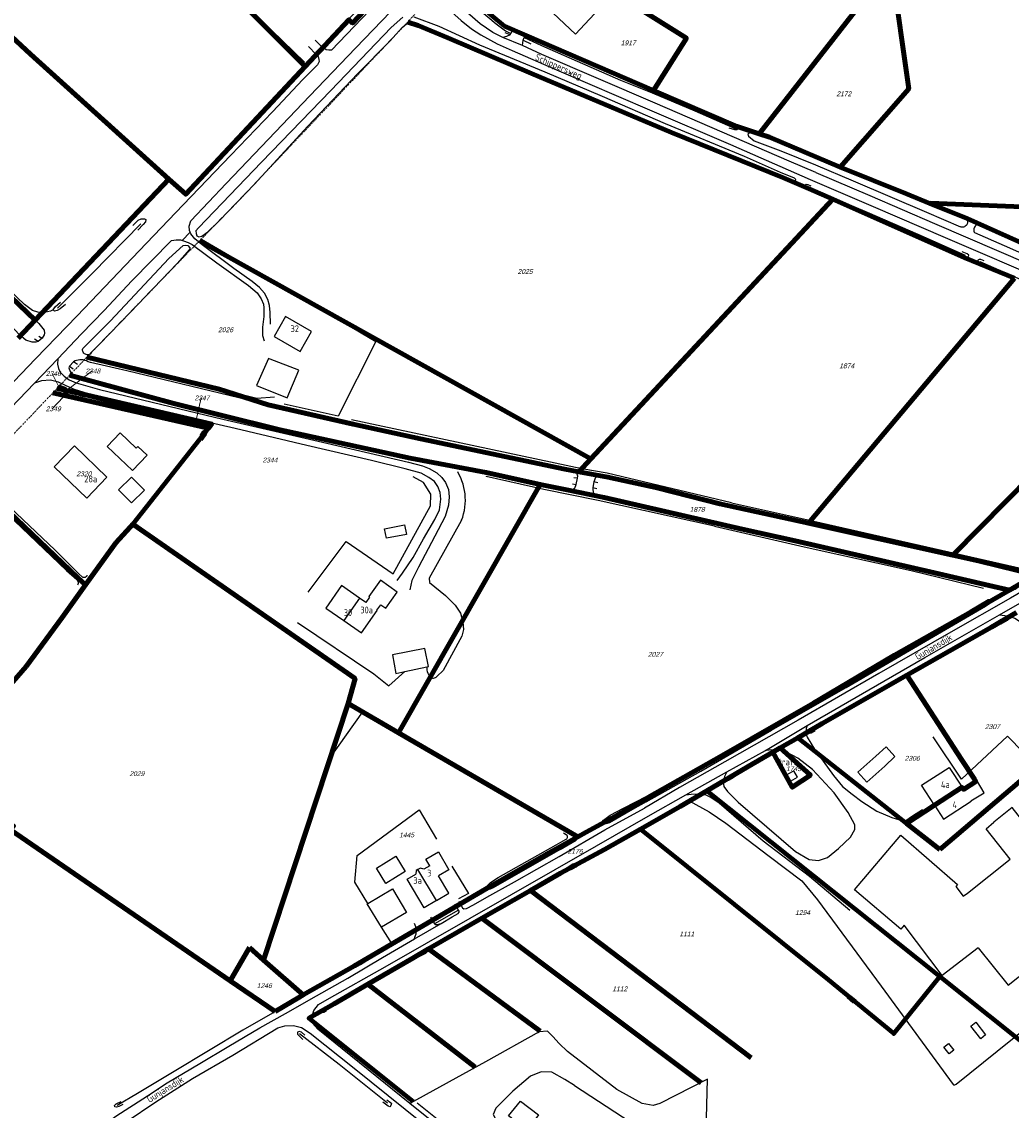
# Model space of a CAD drawing. Header units: metres. Extents: x 226218 to 240385, y 439369 to 449677.
# Tile 77 of 256: x 230125 to 230494, y 440646 to 441052. Entities that reach past the tile are written whole.
import ezdxf
from ezdxf.enums import TextEntityAlignment as Align

# ---------------------------------------------------------------- set-up
doc = ezdxf.new("R2010")
doc.units = ezdxf.units.M
doc.header["$MEASUREMENT"] = 0
doc.linetypes.add('DASHDOT', pattern=[1, 0.5, -0.25, 0, -0.25])
for name, color, linetype in [('BIJGEBOUW', 4, 'Continuous'), ('DAKRAND', 4, 'Continuous'), ('DAKRAND-BYG', 4, 'Continuous'), ('FUNKTIEAAND', 253, 'Continuous'), ('GB20-pand_tevens_verblijfsobject', 1, 'Continuous'), ('Goud-ontwerp', 2, 'Continuous'), ('HEG', 253, 'Continuous'), ('HEK', 253, 'Continuous'), ('HOOFDGEBOUW', 4, 'Continuous'), ('HUISNUMMER', 253, 'Continuous'), ('INSTEEKSLOOT', 153, 'Continuous'), ('KANTVERH', 253, 'Continuous'), ('KUNSTWERK', 253, 'Continuous'), ('KZ01-perceelnummer', 73, 'Continuous'), ('MIDSLTGREPPEL', 253, 'Continuous'), ('OVERIGEAFSCH', 253, 'Continuous'), ('OVLIJNOBJ', 253, 'Continuous'), ('RASTER', 253, 'Continuous'), ('STRAATNAAM', 253, 'Continuous'), ('TUSSENMUUR', 253, 'Continuous')]:
    doc.layers.add(name, color=color, linetype=linetype)
for name, color, linetype, lineweight in [('BIJPIJL', 73, 'Continuous', 0), ('KG01-perceelgrens', 73, 'Continuous', 100), ('KG02-sectiegrens', 73, 'DASHDOT', 18)]:
    doc.layers.add(name, color=color, linetype=linetype, lineweight=lineweight)
doc.styles.add('arial', font='arial.ttf')
doc.styles.get("Standard").update_dxf_attribs({"font": 'iso.shx'})

# ---------------------------------------------------------------- blocks, each defined once
blk = doc.blocks.new('Z01')
blk = doc.blocks.new('bijpijl')
at = {"color": 0}
blk.add_line((0, 0), (1, 0), dxfattribs=at)
blk = doc.blocks.new('TWENTEROUTE')
at = {"layer": 'KG01-perceelgrens'}
for points in [[(230303.612, 441089.38), (230373.058, 441045.899), (230360.757, 441026.383)], [(230083.854, 441081.091), (230128.136, 441039.955), (230179.881, 440993.263)], [(230185.906, 441080.176), (230230.735, 441035.322)], [(230400.133, 441010.202), (230447.923, 441071.408)], [(230430.408, 440997.731), (230456.031, 441026.927), (230449.723, 441071.639)], [(230588.428, 441072.529), (230604.954, 440985.666), (230558.521, 440981.026), (230534.655, 440980.897), (230520.19, 440982.096), (230464.136, 440984.256), (230463.937, 440984.225)], [(230285.543, 441069.838), (230286.543, 441067.485), (230287.9, 441065.58), (230294.951, 441058.846), (230305.127, 441050.31)], [(230230.735, 441035.322), (230247.032, 441052.747), (230248.413, 441051.463), (230254.855, 441058.325), (230253.323, 441059.781), (230254.343, 441060.884)], [(230427.64, 440985.768), (230418.833, 440989.694), (230409.212, 440993.739), (230367.404, 441010.649), (230315.198, 441032.633), (230283.992, 441045.938), (230272.864, 441050.637), (230269.002, 441051.874)], [(230305.127, 441050.31), (230313.264, 441046.909), (230360.757, 441026.383)], [(230179.881, 440993.263), (230186.127, 440987.627), (230230.735, 441035.322)], [(230360.757, 441026.383), (230391.969, 441012.894), (230400.133, 441010.202)], [(230129.97, 440940.689), (230042.151, 441024.718)], [(230430.408, 440997.731), (230404.07, 441008.903), (230400.133, 441010.202)], [(230463.937, 440984.225), (230455.158, 440987.797), (230430.408, 440997.731)], [(230129.97, 440940.689), (230179.881, 440993.263)], [(230427.64, 440985.768), (230337.377, 440888.909)], [(230476.935, 440963.866), (230427.64, 440985.768)], [(230617.653, 440916.079), (230594.604, 440926.152), (230574.966, 440935.173), (230541.846, 440950.412), (230504.17, 440966.747), (230477.773, 440978.594), (230463.937, 440984.225)], [(230191.302, 440970.29), (230337.377, 440888.909)], [(230495.506, 440956.318), (230476.935, 440963.866)], [(230418.57, 440864.877), (230495.506, 440956.318)], [(230123.608, 440933.988), (230129.97, 440940.689)], [(230472.502, 440852.992), (230551.363, 440932.754)], [(230149.241, 440926.86), (230198.677, 440914.875), (230216.865, 440909.061), (230248.638, 440901.848), (230273.793, 440896.394), (230327.6, 440885.107), (230332.905, 440884.11)], [(230142.812, 440920.112), (230181.647, 440909.611), (230220.238, 440900.038), (230269.965, 440889.212), (230298.32, 440883.869), (230318.41, 440879.367)], [(230136.527, 440913.516), (230194.681, 440900.376)], [(230138.075, 440915.154), (230141.161, 440914.478)], [(230138.628, 440915.722), (230141.253, 440914.721), (230141.228, 440914.655)], [(230141.161, 440914.478), (230141.061, 440914.216), (230141.873, 440913.905), (230142.019, 440914.29)], [(230141.228, 440914.655), (230141.161, 440914.478)], [(230141.161, 440914.478), (230142.019, 440914.29)], [(230142.019, 440914.29), (230142.065, 440914.408), (230149.307, 440912.62)], [(230142.019, 440914.29), (230149.307, 440912.62)], [(230149.307, 440912.62), (230169.802, 440907.559), (230195.355, 440901.237)], [(230149.307, 440912.62), (230195.843, 440901.86), (230195.355, 440901.237)], [(230166.347, 440864.538), (230194.681, 440900.376)], [(230195.355, 440901.237), (230194.681, 440900.376)], [(230337.377, 440888.909), (230332.905, 440884.11)], [(230418.57, 440864.877), (230385.557, 440872.152), (230362.603, 440877.927), (230343.701, 440882.081), (230332.905, 440884.11)], [(230106.506, 440881.994), (230125.657, 440863.799), (230145.893, 440844.54), (230148.716, 440841.853)], [(230265.583, 440786.735), (230318.41, 440879.367)], [(230318.41, 440879.367), (230327.796, 440877.46), (230342.388, 440874.454), (230393.823, 440862.677), (230413.666, 440858.287), (230465.59, 440846.362), (230486.088, 440841.633), (230493.633, 440839.927)], [(230162.653, 440860.391), (230165.535, 440863.514), (230166.347, 440864.538)], [(230166.347, 440864.538), (230249.362, 440806.923), (230246.754, 440797.644)], [(230472.502, 440852.992), (230418.57, 440864.877)], [(230148.716, 440841.853), (230160.048, 440857.569), (230162.653, 440860.391)], [(230503.807, 440845.503), (230482.027, 440850.893), (230472.502, 440852.992)], [(230503.807, 440845.503), (230500.614, 440843.668), (230503.423, 440842.775), (230500.976, 440841.662), (230498.092, 440842.484), (230493.633, 440839.927)], [(230120.682, 440750.523), (230121.903, 440751.867), (230091.261, 440775.446), (230101.054, 440784.516), (230112.631, 440795.577), (230126.545, 440811.46), (230140.009, 440829.777), (230148.716, 440841.853)], [(230493.633, 440839.927), (230408.243, 440790.613), (230345.144, 440754.796), (230335.648, 440749.658), (230332.544, 440747.942)], [(230455.324, 440808.147), (230486.863, 440826.13), (230496.269, 440831.615)], [(230414.64, 440784.874), (230423.718, 440790.126), (230455.324, 440808.147)], [(230455.324, 440808.147), (230475.724, 440776.786), (230480.539, 440769.384), (230481.063, 440768.579), (230476.436, 440765.569), (230475.912, 440766.374), (230465.659, 440759.704), (230455.218, 440752.911)], [(230467.666, 440743.106), (230537.103, 440802.177)], [(230246.754, 440797.644), (230215.216, 440701.884)], [(230246.754, 440797.644), (230265.583, 440786.735)], [(230265.583, 440786.735), (230332.544, 440747.942)], [(230408.002, 440781.033), (230414.64, 440784.874)], [(230414.64, 440784.874), (230455.218, 440752.911)], [(230380.613, 440765.023), (230396.124, 440774.161), (230405.33, 440779.487)], [(230405.33, 440779.487), (230412.564, 440766.411), (230419.346, 440770.94), (230408.002, 440781.033)], [(230405.33, 440779.487), (230408.002, 440781.033)], [(230355.885, 440750.79), (230370.759, 440759.218), (230380.613, 440765.023)], [(230380.613, 440765.023), (230467.595, 440695.73)], [(230120.682, 440750.523), (230202.667, 440694.219)], [(230314.844, 440727.876), (230326.057, 440734.275), (230342.433, 440743.167), (230355.885, 440750.79)], [(230355.885, 440750.79), (230426.069, 440694.514), (230437.241, 440685.316)], [(230455.218, 440752.911), (230467.666, 440743.106)], [(230332.544, 440747.942), (230320.805, 440741.452), (230300.119, 440729.597), (230249.172, 440699.795), (230229.958, 440688.89)], [(230296.667, 440717.503), (230314.844, 440727.876)], [(230314.844, 440727.876), (230397.192, 440665.392)], [(230276.765, 440706.046), (230287.54, 440712.295), (230296.667, 440717.503)], [(230296.667, 440717.503), (230378.561, 440656.123)], [(230202.667, 440694.219), (230209.935, 440706.538)], [(230209.935, 440706.538), (230215.216, 440701.884)], [(230254.111, 440692.907), (230270.924, 440702.659), (230276.765, 440706.046)], [(230276.765, 440706.046), (230318.502, 440675.414)], [(230215.216, 440701.884), (230229.958, 440688.89)], [(230202.667, 440694.219), (230219.468, 440682.681)], [(230254.111, 440692.907), (230241.572, 440685.634), (230232.143, 440680.204), (230271.082, 440649.076)], [(230254.111, 440692.907), (230294.208, 440661.92)], [(230437.241, 440685.316), (230450.426, 440674.461), (230467.595, 440695.73)], [(230467.595, 440695.73), (230579.363, 440606.69)], [(230219.468, 440682.681), (230228.419, 440687.998), (230229.958, 440688.89)]]:
    blk.add_lwpolyline(points, dxfattribs=at)
at = {"layer": 'KG02-sectiegrens'}
for points in [[(230285.543, 441069.838), (230269.002, 441051.874)], [(230269.002, 441051.874), (230205.91, 440985.245), (230191.302, 440970.29)], [(230191.302, 440970.29), (230182.958, 440961.747), (230149.241, 440926.86)], [(230142.812, 440920.112), (230149.241, 440926.86)], [(230138.628, 440915.722), (230142.812, 440920.112)], [(230119.964, 440896.132), (230136.527, 440913.516)], [(230136.527, 440913.516), (230138.075, 440915.154)], [(230138.075, 440915.154), (230138.628, 440915.722)]]:
    blk.add_lwpolyline(points, dxfattribs=at)
at = {"layer": 'BIJPIJL'}
for p, xscale, yscale, rotation in [((230138.985, 440915.315), 6.011229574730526, 6.011229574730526, 116.0620582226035), ((230141.535, 440914.225), 12.11130133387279, 12.11130133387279, 37.93722105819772), ((230142.505, 440914.205), 9.055396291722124, 9.055396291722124, 227.058502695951), ((230189.855, 440902.885), 8.968651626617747, 8.968651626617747, 77.20649413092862)]:
    blk.add_blockref('bijpijl', p, dxfattribs=dict(at, xscale=xscale, yscale=yscale, rotation=rotation))
at = {"layer": 'KZ01-perceelnummer'}
ref = blk.add_blockref('Z01', (230350.964, 441044.106), dxfattribs=at)
ref.add_attrib('PERCNR', ' 1917', dxfattribs={"layer": 'GB20-pand_tevens_verblijfsobject', "color": 0, "ltscale": 2, "height": 1.8, "style": 'arial', "oblique": 15}).set_placement((230350.964, 441044.106), align=Align.MIDDLE)
ref = blk.add_blockref('Z01', (230431.43, 441025.107), dxfattribs=at)
ref.add_attrib('PERCNR', ' 2172', dxfattribs={"layer": 'GB20-pand_tevens_verblijfsobject', "color": 0, "ltscale": 2, "height": 1.8, "style": 'arial', "oblique": 15}).set_placement((230431.43, 441025.107), align=Align.MIDDLE)
ref = blk.add_blockref('Z01', (230312.449, 440958.797), dxfattribs=at)
ref.add_attrib('PERCNR', ' 2025', dxfattribs={"layer": 'GB20-pand_tevens_verblijfsobject', "color": 0, "ltscale": 2, "height": 1.8, "style": 'arial', "oblique": 15}).set_placement((230312.449, 440958.797), align=Align.MIDDLE)
ref = blk.add_blockref('Z01', (230200.663, 440937.061), dxfattribs=at)
ref.add_attrib('PERCNR', ' 2026', dxfattribs={"layer": 'GB20-pand_tevens_verblijfsobject', "color": 0, "ltscale": 2, "height": 1.8, "style": 'arial', "oblique": 15}).set_placement((230200.663, 440937.061), align=Align.MIDDLE)
ref = blk.add_blockref('Z01', (230432.514, 440923.606), dxfattribs=at)
ref.add_attrib('PERCNR', ' 1874', dxfattribs={"layer": 'GB20-pand_tevens_verblijfsobject', "color": 0, "ltscale": 2, "height": 1.8, "style": 'arial', "oblique": 15}).set_placement((230432.514, 440923.606), align=Align.MIDDLE)
ref = blk.add_blockref('Z01', (230138.985, 440915.315), dxfattribs=at)
ref.add_attrib('PERCNR', ' 2346', dxfattribs={"layer": 'GB20-pand_tevens_verblijfsobject', "color": 0, "ltscale": 2, "height": 1.8, "style": 'arial', "oblique": 15}).set_placement((230136.344, 440920.715), align=Align.MIDDLE)
ref = blk.add_blockref('Z01', (230141.535, 440914.225), dxfattribs=at)
ref.add_attrib('PERCNR', ' 2348', dxfattribs={"layer": 'GB20-pand_tevens_verblijfsobject', "color": 0, "ltscale": 2, "height": 1.8, "style": 'arial', "oblique": 15}).set_placement((230151.087, 440921.671), align=Align.MIDDLE)
ref = blk.add_blockref('Z01', (230145.248, 440912.556), dxfattribs=dict(at, rotation=346.3527616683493))
ref.add_attrib('PERCNR', ' 2345', dxfattribs={"layer": 'GB20-pand_tevens_verblijfsobject', "color": 0, "ltscale": 2, "height": 1.8, "rotation": 346.35276, "style": 'arial', "oblique": 15}).set_placement((230145.248, 440912.556), align=Align.MIDDLE)
ref = blk.add_blockref('Z01', (230189.855, 440902.885), dxfattribs=at)
ref.add_attrib('PERCNR', ' 2347', dxfattribs={"layer": 'GB20-pand_tevens_verblijfsobject', "color": 0, "ltscale": 2, "height": 1.8, "style": 'arial', "oblique": 15}).set_placement((230191.841, 440911.631), align=Align.MIDDLE)
ref = blk.add_blockref('Z01', (230142.505, 440914.205), dxfattribs=at)
ref.add_attrib('PERCNR', ' 2349', dxfattribs={"layer": 'GB20-pand_tevens_verblijfsobject', "color": 0, "ltscale": 2, "height": 1.8, "style": 'arial', "oblique": 15}).set_placement((230136.336, 440907.576), align=Align.MIDDLE)
ref = blk.add_blockref('Z01', (230217.215, 440888.461), dxfattribs=at)
ref.add_attrib('PERCNR', ' 2344', dxfattribs={"layer": 'GB20-pand_tevens_verblijfsobject', "color": 0, "ltscale": 2, "height": 1.8, "style": 'arial', "oblique": 15}).set_placement((230217.215, 440888.461), align=Align.MIDDLE)
ref = blk.add_blockref('Z01', (230147.768, 440883.333), dxfattribs=at)
ref.add_attrib('PERCNR', ' 2320', dxfattribs={"layer": 'GB20-pand_tevens_verblijfsobject', "color": 0, "ltscale": 2, "height": 1.8, "style": 'arial', "oblique": 15}).set_placement((230147.768, 440883.333), align=Align.MIDDLE)
ref = blk.add_blockref('Z01', (230376.684, 440870.051), dxfattribs=at)
ref.add_attrib('PERCNR', ' 1878', dxfattribs={"layer": 'GB20-pand_tevens_verblijfsobject', "color": 0, "ltscale": 2, "height": 1.8, "style": 'arial', "oblique": 15}).set_placement((230376.684, 440870.051), align=Align.MIDDLE)
ref = blk.add_blockref('Z01', (230361.096, 440815.961), dxfattribs=at)
ref.add_attrib('PERCNR', ' 2027', dxfattribs={"layer": 'GB20-pand_tevens_verblijfsobject', "color": 0, "ltscale": 2, "height": 1.8, "style": 'arial', "oblique": 15}).set_placement((230361.096, 440815.961), align=Align.MIDDLE)
ref = blk.add_blockref('Z01', (230486.889, 440788.984), dxfattribs=at)
ref.add_attrib('PERCNR', ' 2307', dxfattribs={"layer": 'GB20-pand_tevens_verblijfsobject', "color": 0, "ltscale": 2, "height": 1.8, "style": 'arial', "oblique": 15}).set_placement((230486.889, 440788.984), align=Align.MIDDLE)
ref = blk.add_blockref('Z01', (230456.942, 440777.191), dxfattribs=at)
ref.add_attrib('PERCNR', ' 2306', dxfattribs={"layer": 'GB20-pand_tevens_verblijfsobject', "color": 0, "ltscale": 2, "height": 1.8, "style": 'arial', "oblique": 15}).set_placement((230456.942, 440777.191), align=Align.MIDDLE)
ref = blk.add_blockref('Z01', (230412.664, 440773.289), dxfattribs=at)
ref.add_attrib('PERCNR', ' 1745', dxfattribs={"layer": 'GB20-pand_tevens_verblijfsobject', "color": 0, "ltscale": 2, "height": 1.8, "style": 'arial', "oblique": 15}).set_placement((230412.664, 440773.289), align=Align.MIDDLE)
ref = blk.add_blockref('Z01', (230167.542, 440771.454), dxfattribs=at)
ref.add_attrib('PERCNR', ' 2029', dxfattribs={"layer": 'GB20-pand_tevens_verblijfsobject', "color": 0, "ltscale": 2, "height": 1.8, "style": 'arial', "oblique": 15}).set_placement((230167.542, 440771.454), align=Align.MIDDLE)
ref = blk.add_blockref('Z01', (230268.229, 440748.568), dxfattribs=at)
ref.add_attrib('PERCNR', ' 1445', dxfattribs={"layer": 'GB20-pand_tevens_verblijfsobject', "color": 0, "ltscale": 2, "height": 1.8, "style": 'arial', "oblique": 15}).set_placement((230268.229, 440748.568), align=Align.MIDDLE)
ref = blk.add_blockref('Z01', (230331.08, 440742.472), dxfattribs=at)
ref.add_attrib('PERCNR', ' 2176', dxfattribs={"layer": 'GB20-pand_tevens_verblijfsobject', "color": 0, "ltscale": 2, "height": 1.8, "style": 'arial', "oblique": 15}).set_placement((230331.08, 440742.472), align=Align.MIDDLE)
ref = blk.add_blockref('Z01', (230416.036, 440719.62), dxfattribs=at)
ref.add_attrib('PERCNR', ' 1294', dxfattribs={"layer": 'GB20-pand_tevens_verblijfsobject', "color": 0, "ltscale": 2, "height": 1.8, "style": 'arial', "oblique": 15}).set_placement((230416.036, 440719.62), align=Align.MIDDLE)
ref = blk.add_blockref('Z01', (230372.817, 440711.659), dxfattribs=at)
ref.add_attrib('PERCNR', ' 1111', dxfattribs={"layer": 'GB20-pand_tevens_verblijfsobject', "color": 0, "ltscale": 2, "height": 1.8, "style": 'arial', "oblique": 15}).set_placement((230372.817, 440711.659), align=Align.MIDDLE)
ref = blk.add_blockref('Z01', (230215.087, 440692.362), dxfattribs=at)
ref.add_attrib('PERCNR', ' 1246', dxfattribs={"layer": 'GB20-pand_tevens_verblijfsobject', "color": 0, "ltscale": 2, "height": 1.8, "style": 'arial', "oblique": 15}).set_placement((230215.087, 440692.362), align=Align.MIDDLE)
ref = blk.add_blockref('Z01', (230347.795, 440691.187), dxfattribs=at)
ref.add_attrib('PERCNR', ' 1112', dxfattribs={"layer": 'GB20-pand_tevens_verblijfsobject', "color": 0, "ltscale": 2, "height": 1.8, "style": 'arial', "oblique": 15}).set_placement((230347.795, 440691.187), align=Align.MIDDLE)

msp = doc.modelspace()

# ---------------------------------------------------------------- linework, layer by layer
at = {"layer": 'BIJGEBOUW'}
msp.add_lwpolyline([(230443.73, 440777.94), (230437.01, 440771.96), (230440.33, 440768.22), (230447.05, 440774.2)], dxfattribs=at)
at = {"layer": 'DAKRAND'}
for points in [[(230257.5, 440832.44), (230258.96, 440834.49), (230260.85, 440833.19), (230265.01, 440839.19), (230258.81, 440843.6), (230254.49, 440837.49), (230254.69, 440837.35), (230253.38, 440835.31)], [(230413.14, 440772.51), (230410.49, 440771.02), (230411.86, 440768.64), (230414.49, 440770.1), (230413.14, 440772.51)], [(230479.21, 440761.31), (230484.21, 440764.3), (230481.29, 440769.2), (230476.09, 440766.1)], [(230277.24, 440737.08), (230275.81, 440739.49), (230280.47, 440742.25), (230284.4, 440735.6), (230280.49, 440733.28)], [(230272.84, 440735.74), (230272.1, 440735.34), (230272.04, 440733.99)], [(230275.02, 440735.76), (230273.75, 440736.23), (230272.84, 440735.74)]]:
    msp.add_lwpolyline(points, dxfattribs=at)
at = {"layer": 'DAKRAND-BYG'}
for p, q in [((230267.95, 440809.53), (230276.1, 440811.26)), ((230276.1, 440811.26), (230276.76, 440811.4)), ((230477.95, 440726.9), (230493.92, 440739.51)), ((230268.56, 440719.64), (230259.2, 440714.14))]:
    msp.add_line(p, q, dxfattribs=at)
for points in [[(230323.3, 441055.23), (230331.65, 441047.36), (230342.19, 441058.7), (230333.89, 441066.52), (230323.3, 441055.23)], [(230217.61, 440926.15), (230216.98, 440926.39), (230212.55, 440916.25), (230223.97, 440911.67), (230228.38, 440922), (230217.61, 440926.15)], [(230166.23, 440884.5), (230156.77, 440893.49), (230161.63, 440898.61), (230167.68, 440892.87), (230168.3, 440893.52), (230171.71, 440890.28), (230166.23, 440884.5)], [(230161.09, 440877.29), (230165.93, 440882.08), (230170.74, 440877.23), (230165.9, 440872.44), (230161.09, 440877.29)], [(230268.52, 440860.66), (230261.03, 440859.28), (230260.37, 440862.85), (230267.86, 440864.23), (230268.52, 440860.66)], [(230276.76, 440811.4), (230275.42, 440818.19), (230263.33, 440815.78), (230264.54, 440808.81), (230267.95, 440809.53)], [(230443.73, 440777.94), (230447.57, 440781.52), (230450.87, 440777.8), (230447.05, 440774.2)], [(230481.91, 440706.48), (230493.15, 440692.5), (230526.21, 440718.72), (230503.68, 440747.23), (230494.63, 440758.78), (230487.76, 440753.32)], [(230493.92, 440739.51), (230484.87, 440750.9), (230487.76, 440753.32)], [(230454.37, 440714.95), (230453.1, 440713.42), (230435.79, 440728.07), (230453.12, 440748.54), (230474.28, 440730.1)], [(230268.11, 440734.99), (230260.85, 440730.51), (230257.31, 440736.22), (230264.57, 440740.71), (230268.11, 440734.99)], [(230474.28, 440730.1), (230473.59, 440729.32), (230476.37, 440725.7), (230477.95, 440726.9)], [(230254.07, 440723), (230263.32, 440728.44), (230268.56, 440719.64)], [(230259.2, 440714.14), (230253.85, 440722.87), (230254.07, 440723)], [(230481.91, 440706.48), (230468.54, 440696.12), (230454.37, 440714.95)], [(230481.09, 440678.69), (230484.71, 440673.96), (230482.87, 440672.55), (230479.25, 440677.28), (230481.09, 440678.69)], [(230470.82, 440670.75), (230472.83, 440668.31), (230471.17, 440666.94), (230469.16, 440669.37), (230470.82, 440670.75)], [(230313.57, 440638.42), (230306.6, 440643.77), (230311.06, 440649.3), (230317.88, 440644.16), (230313.57, 440638.42)]]:
    msp.add_lwpolyline(points, dxfattribs=at)
at = {"layer": 'HEG'}
for p, q in [((230289.01, 440865.73), (230289.13, 440866.02)), ((230227.81, 440827.8), (230256.31, 440808.7)), ((230279.91, 440807.73), (230282.29, 440809.98))]:
    msp.add_line(p, q, dxfattribs=at)
for points in [[(230237.3, 441042.39), (230252.31, 441058.68), (230251.21, 441063.44), (230230.08, 441080.7), (230224.16, 441073.9), (230215.19, 441080.64), (230213.37, 441080.38)], [(230227.92, 440950.01), (230257.15, 440932.67), (230242.98, 440904.89), (230222.93, 440909.27)], [(230289.13, 440866.02), (230289.54, 440867.2), (230289.88, 440868.4), (230290.15, 440869.61), (230290.35, 440870.84), (230290.47, 440872.08), (230290.51, 440873.32), (230290.49, 440874.57), (230290.39, 440875.81), (230290.21, 440877.04), (230289.96, 440878.26), (230289.64, 440879.47), (230289.25, 440880.65), (230288.79, 440881.8), (230288.26, 440882.93), (230287.66, 440884.02)], [(230276.1, 440811.26), (230276.08, 440810.68), (230276.13, 440810.1), (230276.26, 440809.54), (230276.46, 440809), (230276.73, 440808.48), (230277.07, 440808.01), (230277.46, 440807.59), (230277.9, 440807.22)], [(230277.9, 440807.22), (230278.26, 440807.14), (230278.62, 440807.12), (230278.98, 440807.18), (230279.32, 440807.3), (230279.64, 440807.49), (230279.91, 440807.73)]]:
    msp.add_lwpolyline(points, dxfattribs=at)
at = {"layer": 'HEK'}
for points in [[(230231.83, 440839.15), (230246, 440858.06), (230263.52, 440845.97), (230277.56, 440871.34), (230277.62, 440875.79), (230274.89, 440880.09), (230271.07, 440882.24)], [(230254.07, 440723), (230249.3, 440731.02), (230250.17, 440740.9), (230273.29, 440757.92), (230279.71, 440747)], [(230285.48, 440736.99), (230291.69, 440726.79), (230287.93, 440724.71)], [(230271.84, 440713.4), (230263.05, 440708.07), (230259.2, 440714.14)]]:
    msp.add_lwpolyline(points, dxfattribs=at)
at = {"layer": 'HOOFDGEBOUW'}
for p, q in [((230253.38, 440835.31), (230250.97, 440836.99)), ((230475.91, 440766.37), (230476.09, 440766.1)), ((230277.24, 440737.08), (230275.02, 440735.76))]:
    msp.add_line(p, q, dxfattribs=at)
for points in [[(230223.37, 440941.97), (230219.14, 440934.58), (230228.88, 440929.01), (230233.1, 440936.4), (230223.37, 440941.97)], [(230149.19, 440874.29), (230156.73, 440882.13), (230144.6, 440893.79), (230137.06, 440885.95), (230149.19, 440874.29)], [(230250.97, 440836.99), (230244.32, 440841.63), (230238.48, 440833.24), (230245.12, 440828.61)], [(230245.12, 440828.61), (230251.77, 440823.97), (230257.62, 440832.36), (230257.5, 440832.44)], [(230465.66, 440759.7), (230460.84, 440767.11), (230471.1, 440773.78), (230475.91, 440766.37)], [(230465.66, 440759.7), (230469.03, 440754.52), (230479.28, 440761.19), (230479.21, 440761.31)], [(230279.74, 440724.13), (230275.16, 440721.41), (230268.83, 440732.08), (230272.04, 440733.99)], [(230279.74, 440724.13), (230284.31, 440726.85), (230280.49, 440733.28)]]:
    msp.add_lwpolyline(points, dxfattribs=at)
at = {"layer": 'INSTEEKSLOOT'}
for p, q in [((230307.23, 441047.09), (230305.33, 441047.83)), ((230307.95, 441048.53), (230306.48, 441049.14)), ((230313.26, 441046.91), (230315.12, 441046.03)), ((230312.08, 441045.17), (230314.93, 441043.76)), ((230331.69, 440748.34), (230328.93, 440750.38)), ((230324.47, 440744.93), (230327.95, 440746.9)), ((230325.96, 440743.12), (230331.88, 440746.67)), ((230328.47, 440748.38), (230327.21, 440749.27)), ((230325.96, 440743.12), (230300.95, 440728.84))]:
    msp.add_line(p, q, dxfattribs=at)
for points in [[(230267.14, 441053.66), (230262.83, 441049.9), (230240.25, 441026.33), (230214.38, 440999.65), (230190.92, 440975.14), (230189.92, 440973.92), (230189.98, 440972.97), (230190.32, 440972.14), (230191, 440971.76), (230192.21, 440972.03), (230194.33, 440973.59), (230198.13, 440977.24), (230202.43, 440981.66), (230211.74, 440991.25), (230231.66, 441012.98), (230250.3, 441032.55), (230262.48, 441044.92), (230266.92, 441049.79), (230268.52, 441051.2), (230270.02, 441051.4), (230272.86, 441050.64), (230283.99, 441045.94), (230315.2, 441032.63), (230367.4, 441010.65), (230409.21, 440993.74)], [(230409.21, 440993.74), (230412.41, 440992.55), (230413.38, 440992.5), (230413.78, 440992.75), (230413.85, 440993.19), (230413.34, 440993.68), (230408.14, 440995.8), (230394.69, 441001.75), (230365.2, 441013.85), (230341.66, 441024.09), (230320.32, 441033.21), (230295.87, 441043.24), (230280.68, 441050.2), (230271.46, 441053.64)], [(230131.1, 440932.68), (230130.24, 440932.44), (230128.84, 440932.47), (230126.47, 440933.25), (230124.13, 440935.14), (230115.38, 440944.42), (230087.83, 440970.77), (230046.7, 441010.7), (230017.04, 441038.45), (230015.62, 441040.38), (230015.38, 441042.07), (230016.1, 441043.41)], [(230017.56, 441044.99), (230018.31, 441045.49), (230019.98, 441045.65), (230021.64, 441045.05), (230023.17, 441043.47), (230030.47, 441036.67), (230057.71, 441010.3), (230097.74, 440971.85), (230131.27, 440939.44), (230133.28, 440936.98), (230133.48, 440935.74), (230133.25, 440935.17), (230132.55, 440933.99)], [(230390.45, 441013.51), (230391.97, 441012.89), (230392.28, 441012.4), (230392.17, 441011.9), (230391.84, 441011.63), (230391.09, 441011.66), (230388.96, 441012.26)], [(230420.9, 441001.63), (230404.07, 441008.9), (230398.35, 441010.56), (230396.66, 441010.56), (230395.91, 441010.01), (230396.2, 441009.33), (230398.32, 441007.5), (230408.23, 441003.77), (230421.17, 440998.63)], [(230477.14, 440978.85), (230455.16, 440987.8), (230437.24, 440994.93), (230420.9, 441001.63)], [(230421.17, 440998.63), (230435.32, 440992.65), (230462.67, 440980.99), (230475.35, 440975.52)], [(230419.55, 440990.67), (230418.45, 440991.13), (230417.71, 440991.26), (230417.39, 440990.96), (230417.38, 440990.42), (230417.89, 440990.1), (230418.83, 440989.69)], [(230166.44, 440975.91), (230168.39, 440977.9), (230169.54, 440978.41), (230170.77, 440978.46), (230171.19, 440978.16), (230171.18, 440977.34), (230170.25, 440976.34), (230168.23, 440974.22)], [(230477.14, 440978.85), (230477.42, 440978.62), (230477.66, 440978.33), (230477.83, 440978), (230477.94, 440977.64), (230477.98, 440977.27), (230477.94, 440976.9), (230477.83, 440976.54), (230477.66, 440976.22), (230477.42, 440975.93), (230477.13, 440975.69), (230476.8, 440975.52), (230476.45, 440975.41), (230476.07, 440975.37), (230475.7, 440975.41), (230475.35, 440975.52)], [(230482.94, 440976.27), (230482.57, 440976.36), (230482.18, 440976.38), (230481.8, 440976.32), (230481.43, 440976.18), (230481.1, 440975.98), (230480.81, 440975.72), (230480.58, 440975.41), (230480.42, 440975.06), (230480.33, 440974.68), (230480.31, 440974.29), (230480.36, 440973.91), (230480.49, 440973.54), (230480.69, 440973.21)], [(230482.94, 440976.27), (230504.17, 440966.75), (230541.85, 440950.41), (230574.97, 440935.17), (230594.6, 440926.15), (230613.31, 440917.98), (230617.86, 440916.17), (230619.2, 440915.27), (230619.23, 440914.23), (230618.66, 440913.64), (230617.07, 440913.73), (230613.52, 440915.25), (230602.5, 440920.19), (230579.02, 440930.5), (230556.24, 440940.4), (230528.57, 440952.15), (230491.81, 440968.41), (230480.69, 440973.21)], [(230147.69, 440930.12), (230158.04, 440940.38), (230179.86, 440963.64), (230185.22, 440968.5), (230186.17, 440968.67), (230186.87, 440968.49), (230187.71, 440967.58), (230187.56, 440966.99), (230182.96, 440961.75), (230165.39, 440943.53), (230153.95, 440931.74), (230150.99, 440928.76), (230150.44, 440927.99)], [(230475.25, 440964.31), (230476.93, 440963.87), (230477.6, 440963.81), (230478.32, 440964.39), (230478.5, 440964.9), (230477.88, 440965.37), (230475.96, 440966.12)], [(230484.16, 440962.74), (230482.9, 440963.24), (230482.36, 440963.33), (230481.84, 440962.98), (230481.75, 440962.37), (230482.18, 440961.9), (230483.54, 440961.2)], [(230141.24, 440946.53), (230139.29, 440944.94), (230138.13, 440944.22), (230137.15, 440944.06), (230136.64, 440944.54), (230137.4, 440945.63), (230139.43, 440947.41)], [(230150.44, 440927.99), (230150.1, 440927.85), (230149.74, 440927.77), (230149.38, 440927.76), (230149.02, 440927.83), (230148.68, 440927.96), (230148.36, 440928.15), (230148.1, 440928.4), (230147.89, 440928.7), (230147.73, 440929.03), (230147.65, 440929.39), (230147.63, 440929.76), (230147.69, 440930.12)], [(230149.67, 440925.16), (230149.11, 440925.43), (230148.52, 440925.65), (230147.91, 440925.79), (230147.28, 440925.86), (230146.66, 440925.86), (230146.03, 440925.78), (230145.42, 440925.64), (230144.83, 440925.43), (230144.27, 440925.15)], [(230332.4, 440881.64), (230332.49, 440882.46), (230332.14, 440883.61), (230331.07, 440884.25), (230327.6, 440885.11), (230305.17, 440889.97), (230266.8, 440897.83), (230233.83, 440904.97), (230202.36, 440912.56), (230164.2, 440921.73), (230150.61, 440924.85), (230149.67, 440925.16)], [(230142.8, 440923.51), (230142.55, 440922.87), (230143.02, 440921.54), (230144.17, 440920.17), (230145.83, 440919.24), (230152.53, 440917.53), (230184.91, 440908.72), (230227.74, 440898.19), (230267.44, 440889.67), (230298.82, 440883.91), (230327.8, 440877.46), (230330.01, 440877.29), (230331.32, 440877.98), (230331.92, 440879.35)], [(230191.48, 440897.61), (230192.48, 440899.24), (230193.15, 440899.55), (230193.88, 440899.47), (230194.13, 440899.09), (230193.82, 440897.97), (230192.21, 440895.76)], [(230102.83, 440883.61), (230116.49, 440871.07), (230141.63, 440847.26), (230145.48, 440843.85)], [(230147.57, 440844.77), (230146.3, 440846.07), (230137.35, 440854.78), (230118.09, 440873.1), (230104.87, 440885.57)], [(230387.47, 440871.68), (230368.08, 440876.49), (230350.2, 440881.08), (230344.45, 440882.46), (230341.68, 440882.96), (230340.23, 440882.83), (230339.07, 440882), (230338.46, 440880.31)], [(230338.12, 440878.2), (230338.13, 440877.33), (230338.35, 440875.98), (230339.17, 440875.16), (230348.94, 440873.02), (230385.25, 440864.56)], [(230497.62, 440843.76), (230497.85, 440845.09), (230497.61, 440846.42), (230496.7, 440847.37), (230494.79, 440848.1), (230488.56, 440849.66), (230472.93, 440852.61), (230449.56, 440857.93), (230422.72, 440863.92), (230387.47, 440871.68)], [(230385.25, 440864.56), (230410.79, 440858.95), (230438.95, 440852.5), (230470.27, 440845.28), (230486.09, 440841.63), (230490.96, 440840.41), (230493.67, 440839.71), (230495.74, 440840.23), (230497.14, 440841.34)], [(230145.48, 440843.85), (230145.7, 440843.55), (230145.87, 440843.2), (230145.95, 440842.84), (230145.96, 440842.46), (230145.89, 440842.09), (230145.74, 440841.74)], [(230149.26, 440845.55), (230149.2, 440845.28), (230149.07, 440845.03), (230148.88, 440844.83), (230148.64, 440844.68), (230148.37, 440844.59), (230148.09, 440844.58), (230147.82, 440844.65), (230147.57, 440844.77)], [(230357.95, 440760.9), (230378.46, 440772.39), (230404.83, 440787.71), (230432.68, 440803.66), (230459.24, 440819.12), (230484.7, 440833.96), (230487.43, 440835.82), (230487.55, 440836.18), (230487.07, 440836.59), (230485.67, 440836.29), (230478.91, 440832.3), (230450.39, 440816.18), (230420.1, 440798.27), (230386.03, 440778.73), (230358.27, 440763.1)], [(230489.63, 440828.58), (230491.43, 440829.62), (230492.35, 440829.84), (230493.02, 440829.55), (230493.11, 440829.11), (230492.76, 440828.62), (230490.43, 440827.22)], [(230421.11, 440787.44), (230419.63, 440786.62), (230418.85, 440786.43), (230418.44, 440786.79), (230418.47, 440787.55), (230419.16, 440788.36), (230420.35, 440789.06)], [(230401.27, 440777.88), (230402.6, 440778.66), (230403.48, 440778.79), (230403.77, 440778.44), (230403.67, 440778.07), (230403.26, 440777.74), (230401.75, 440776.73)], [(230390.67, 440770.01), (230388.78, 440768.87), (230388.27, 440768.73), (230387.87, 440768.83), (230387.53, 440769.17), (230387.77, 440769.65), (230389.83, 440771.09)], [(230357.95, 440760.9), (230352.92, 440758.12), (230344.35, 440753.16), (230342.92, 440752.77), (230341.74, 440753.02), (230341.51, 440753.41), (230342.02, 440754.14), (230344.55, 440755.96), (230349.58, 440758.64), (230358.27, 440763.1)], [(230120.89, 440750.36), (230142.33, 440735.71), (230188.75, 440704.21), (230218.65, 440683.14), (230218.98, 440682.95), (230219.14, 440682.55), (230218.52, 440682.04), (230207.46, 440675.72), (230181.85, 440660.39), (230168.15, 440652.15), (230160.52, 440647.64)], [(230327.95, 440746.9), (230328.19, 440747), (230328.4, 440747.16), (230328.55, 440747.38), (230328.64, 440747.63), (230328.65, 440747.89), (230328.59, 440748.15), (230328.47, 440748.38)], [(230331.88, 440746.67), (230332.02, 440746.95), (230332.09, 440747.24), (230332.1, 440747.54), (230332.02, 440747.84), (230331.89, 440748.11), (230331.69, 440748.34)], [(230300.95, 440728.84), (230299.72, 440728.39), (230298.86, 440728.34), (230298.36, 440728.7), (230298.73, 440729.72), (230299.89, 440730.8), (230302.8, 440732.71), (230324.47, 440744.93)], [(230338.64, 440740.37), (230336.82, 440739.38), (230336.22, 440739.36), (230335.68, 440739.59), (230335.61, 440739.9), (230336.37, 440740.67), (230338.07, 440741.58)], [(230330.11, 440735.68), (230331.88, 440736.63), (230332.46, 440737.16), (230332.53, 440737.65), (230331.92, 440738), (230330.63, 440737.74), (230328.92, 440736.58)], [(230283.55, 440709.37), (230282.02, 440708.49), (230281.24, 440708.28), (230280.58, 440708.29), (230280.33, 440708.5), (230280.48, 440708.8), (230281.04, 440709.19), (230282.79, 440710.23)], [(230273.83, 440703.54), (230275.82, 440704.47), (230276.21, 440704.99), (230276.12, 440705.37), (230275.69, 440705.65), (230274.68, 440705.34), (230273.1, 440704.52)], [(230251.4, 440700.28), (230253.01, 440701.19), (230253.52, 440701.64), (230253.7, 440702.06), (230253.41, 440702.43), (230253.01, 440702.45), (230252.33, 440702.11), (230250.57, 440700.98)], [(230227.06, 440686.42), (230225.27, 440685.5), (230224.77, 440685.56), (230224.48, 440685.99), (230224.56, 440686.3), (230225.2, 440686.83), (230226.05, 440687.21)], [(230434.42, 440688.5), (230436.26, 440687.1), (230436.47, 440686.55), (230435.99, 440686.08), (230435.15, 440685.94), (230434.13, 440686.79), (230433.05, 440687.87)], [(230238.74, 440682.95), (230237.65, 440682.4), (230236.99, 440682.22), (230236.48, 440682.45), (230236.42, 440682.86), (230236.98, 440683.66), (230238.27, 440684.36)], [(230230.6, 440673.93), (230229.3, 440675.03), (230228.53, 440675.24), (230227.91, 440674.97), (230227.91, 440674.26), (230228.61, 440673.48), (230229.88, 440672.32)], [(230162.61, 440648.02), (230161.18, 440647.32), (230160.25, 440647.05), (230159.68, 440647.13), (230159.55, 440647.59), (230160.21, 440648.24), (230162.01, 440649.11)], [(230261.26, 440649.79), (230262.62, 440648.79), (230262.93, 440648.5), (230262.72, 440647.62), (230262.37, 440647.2), (230261.71, 440647.38), (230259.72, 440648.93)]]:
    msp.add_lwpolyline(points, dxfattribs=at)
at = {"layer": 'KANTVERH'}
for p, q in [((230311.84, 441043.13), (230312.08, 441045.17)), ((230421.31, 440995.74), (230411.42, 441000)), ((230184.85, 440970.42), (230187.79, 440973.45)), ((230271.48, 440709.83), (230281.5, 440715.6))]:
    msp.add_line(p, q, dxfattribs=at)
for points in [[(230110.36, 441173.05), (230111.92, 441174.21), (230113.12, 441174.67), (230115.12, 441174.78), (230116.55, 441174.43), (230118.28, 441173.64), (230124.43, 441168.81), (230137.14, 441158.43), (230163.17, 441137.35), (230188.62, 441116.68), (230215.44, 441094.77), (230239.77, 441075.11), (230254.46, 441063.03), (230255.3, 441062.03), (230255.77, 441060.54), (230255.87, 441058.63), (230255.45, 441057.38), (230254.68, 441056.15), (230240.6, 441041.41), (230239.52, 441041.33), (230238.62, 441041.47), (230237.3, 441042.39), (230236.92, 441042.65), (230234.42, 441045.11)], [(230411.42, 441000), (230361.36, 441021.56), (230319.12, 441039.72), (230311.84, 441043.13), (230304.5, 441046.17), (230300.83, 441048), (230296.1, 441051.18), (230288.46, 441057.82), (230282.88, 441063.52), (230280.53, 441066.91), (230280.03, 441069.38), (230280.02, 441071.36), (230280.49, 441073.06), (230281.15, 441074.47), (230287.37, 441081.43), (230293.2, 441086.8), (230295.66, 441086.88), (230300.02, 441091.59), (230300.05, 441094.04), (230309.21, 441104.5), (230325.47, 441121.51), (230338.27, 441134.8), (230343.67, 441140.24)], [(230188.07, 440977.75), (230201.19, 440991.58), (230216.99, 441008.15), (230232.38, 441024.24), (230249.69, 441042.27), (230265.87, 441059.03), (230267.81, 441060.88), (230269.7, 441061.75), (230272.32, 441062.5), (230274.6, 441062.59), (230276.95, 441062.19), (230279.1, 441061.06), (230281.23, 441059.57), (230284.27, 441056.67), (230288.94, 441052.44), (230292.82, 441049.38), (230296.24, 441047.13), (230302.41, 441043.78), (230307.94, 441041.21), (230324.58, 441034.01), (230359.31, 441019.15), (230389.43, 441006.18), (230419.21, 440993.08)], [(230307.23, 441047.09), (230305.89, 441046.45), (230304.5, 441046.17)], [(230231.96, 441042.78), (230234.79, 441039.71), (230235.53, 441038.97), (230235.83, 441037.95), (230235.92, 441037.11), (230235.28, 441035.93), (230229.81, 441030.46), (230218.53, 441018.44), (230202.93, 441002.19), (230185.17, 440983.64), (230168.72, 440966.47), (230145.6, 440942.26), (230130.08, 440926.22), (230111.29, 440906.71), (230089.75, 440884.32), (230068.23, 440862.27)], [(230421.31, 440995.74), (230441.45, 440987.17), (230465.68, 440976.69), (230489.7, 440966.41), (230522.66, 440952.19), (230558.06, 440936.95), (230591.5, 440922.9), (230613.64, 440912.56), (230616.05, 440911.87), (230618.05, 440912.06), (230620.15, 440913.12), (230624.4, 440916.29), (230632.15, 440922.16), (230649.54, 440936.18), (230663.97, 440947.68), (230672.86, 440954.33), (230682.46, 440961.05), (230693.82, 440968.93), (230704.48, 440976.59)], [(230419.21, 440993.08), (230442.76, 440983.09), (230469.64, 440971.44), (230509, 440954.63)], [(230217.8, 440939.1), (230217.66, 440943.54), (230217.39, 440946.06), (230216.84, 440948.3), (230215.57, 440950.75), (230213.7, 440952.89), (230210.98, 440955.11), (230204.13, 440959.91), (230192.23, 440968.77), (230189.52, 440970.96), (230188, 440972.82), (230187.58, 440974.06), (230187.44, 440975.73), (230188.07, 440977.75)], [(230067.95, 440852.89), (230073.59, 440858.55), (230092.4, 440878.58), (230112.03, 440898.82), (230129.72, 440917.11), (230138.46, 440926.2), (230147.27, 440935.55), (230155.72, 440944.3), (230166.08, 440955.28), (230180.85, 440970.32)], [(230180.85, 440970.32), (230182.62, 440970.59), (230184.23, 440970.66), (230185.35, 440970.22), (230187.06, 440969.61), (230188.59, 440968.92), (230197.81, 440962), (230209.63, 440953.64), (230212.85, 440950.8), (230214.29, 440948.59), (230215.2, 440946.58), (230215.31, 440945.19), (230215.24, 440942), (230214.81, 440938.04), (230214.83, 440934.93), (230215.37, 440932.96)], [(230138.46, 440926.2), (230138.27, 440924.19), (230138.66, 440922.59), (230139.29, 440921.31), (230140.75, 440919.81), (230142.68, 440918.42), (230145.19, 440917.28), (230154.01, 440914.74), (230173.64, 440910.01), (230199.98, 440903.76), (230238.87, 440894.74), (230269.32, 440887.68), (230274.46, 440886.31), (230277.02, 440885.27), (230279.86, 440883.65), (230281.77, 440882), (230283.05, 440880.03), (230284.21, 440877.45), (230284.42, 440874.69), (230284.19, 440871.6), (230283, 440867.43), (230279.08, 440860.08), (230273.06, 440848.45), (230270.53, 440843.47), (230269.77, 440840.1)], [(230265.08, 440843.47), (230267.01, 440846.22), (230271, 440852.1), (230274.92, 440859.11), (230279.07, 440866.3), (230280.84, 440869.87), (230281.39, 440873.86), (230281.1, 440876.32), (230280.28, 440878.56), (230279.04, 440880.48), (230276.89, 440882), (230274, 440883.58), (230268.07, 440885.16), (230255.51, 440888.32), (230231.32, 440893.84), (230204.54, 440900.17), (230175.17, 440906.95), (230161.08, 440910.22), (230151.14, 440912.73), (230144.57, 440914.72), (230141.47, 440916.12), (230138.6, 440917.55), (230135.67, 440918.23), (230132.3, 440918.06), (230129.72, 440917.11)], [(230358.78, 440755.65), (230372.86, 440763.5), (230388.07, 440772.17), (230402.58, 440780.12), (230418.1, 440789.46), (230441.08, 440802.76), (230462.07, 440814.8), (230489.95, 440830.7), (230501.83, 440837.55), (230517.22, 440846.53), (230535.92, 440857.29), (230558.97, 440870.62), (230583.36, 440884.63), (230601.6, 440895.2), (230610.14, 440899.77), (230613.86, 440901.5), (230618.27, 440902.74), (230622.26, 440903.41), (230626.51, 440903.41), (230630.34, 440903.1), (230637.24, 440901.79), (230667.5, 440894.61), (230713.08, 440884.11)], [(230506.4, 440844.09), (230494.01, 440836.96), (230471.69, 440824.3), (230444.88, 440808.79), (230414.79, 440791.45), (230387.36, 440775.9), (230370.5, 440766.31), (230357.34, 440758.64)], [(230489.95, 440830.7), (230491.89, 440830.46), (230493.67, 440830.13), (230495.58, 440829.48), (230497.72, 440828.14), (230500.13, 440825.64), (230503.16, 440823.07), (230513.92, 440814.81), (230534.07, 440800.4), (230557.61, 440783.21), (230588.35, 440761.92), (230608.95, 440748.09), (230612.81, 440745.53), (230616.38, 440742.63), (230618.09, 440740.61), (230619.68, 440737.88)], [(230418.1, 440789.46), (230417.79, 440788.27), (230417.61, 440786.68), (230418.15, 440785.08), (230420.79, 440780.61), (230427.9, 440770.74), (230431.28, 440766.62), (230434.96, 440763.81), (230438.5, 440761.08), (230444.15, 440757.41), (230449.72, 440755.04), (230453.45, 440753.95), (230454.88, 440753.98), (230457.45, 440755.66), (230461.21, 440758.11)], [(230388.07, 440772.17), (230387.28, 440770.34), (230386.75, 440768.36), (230387.02, 440766.66), (230388.34, 440764.83), (230392.38, 440760.84), (230413.8, 440742.41), (230418.91, 440739.47), (230422.34, 440739.09), (230425.65, 440740.14), (230429.83, 440743.54), (230434.24, 440747.75), (230435.95, 440750.57), (230435.89, 440752.3), (230433.4, 440757.02), (230428.21, 440764.28), (230420.14, 440773.03), (230414.63, 440777.22), (230410.15, 440779.61), (230406.73, 440780.51), (230402.58, 440780.12)], [(230372.86, 440763.5), (230374.81, 440763.82), (230377.59, 440763.92), (230380.29, 440763.54), (230382.24, 440762.62), (230385.2, 440760.57), (230401.69, 440746.36), (230419.01, 440733.22), (230434.01, 440720.47)], [(230288.04, 440723.82), (230289.45, 440721.36), (230289.94, 440721.04), (230290.94, 440721.18), (230293.6, 440722.57), (230298.56, 440725.35), (230308.8, 440731.08), (230325.52, 440740.58), (230342.56, 440750.46), (230357.34, 440758.64)], [(230316.6, 440611.01), (230269.82, 440648.39), (230235.48, 440676.15), (230233.51, 440678.33), (230233.07, 440679.66), (230233.4, 440681.35), (230233.96, 440683.15), (230235.71, 440685.35), (230239.82, 440687.72), (230260.62, 440699.41), (230339.41, 440744.56), (230358.78, 440755.65)], [(230277.48, 440717.91), (230278.95, 440715.43), (230279.28, 440715.15), (230280.17, 440715.16), (230281.5, 440715.6), (230285.64, 440718), (230287.8, 440719.34), (230288.2, 440719.74), (230288.21, 440720.12), (230287.94, 440720.47), (230286.72, 440722.71)], [(230125.16, 440615.59), (230129.98, 440619.63), (230138.28, 440626.74), (230150.74, 440636.68), (230160.03, 440643.67), (230171.82, 440651.23), (230179.25, 440656.16), (230191.41, 440663.3), (230202.25, 440669.82), (230213.75, 440676.63), (230223.34, 440681.91), (230235.01, 440688.59), (230246.6, 440695.17), (230259.62, 440702.92), (230271.48, 440709.83), (230271.67, 440710.41), (230272.15, 440711.72), (230272.2, 440712.94), (230272.06, 440714.28), (230271.51, 440715.57)], [(230120.68, 440606.13), (230125.93, 440611.08), (230126.42, 440611.51), (230128.04, 440612.89), (230134.54, 440618.46), (230145.02, 440627.23), (230154.86, 440635.35), (230163.92, 440641.61), (230174.96, 440649.05), (230188.64, 440657.74), (230203.69, 440666.43), (230220.57, 440676.64), (230223.14, 440677.35), (230226.34, 440677.5), (230229.32, 440676.69), (230232.57, 440674.61), (230248.98, 440661.54), (230280.74, 440636.04), (230318.3, 440606.3)]]:
    msp.add_lwpolyline(points, dxfattribs=at)
at = {"layer": 'KUNSTWERK'}
msp.add_line((230145.72, 440924.14), (230144.27, 440925.15), dxfattribs=at)
for points in [[(230307.23, 441047.09), (230307.48, 441047.6), (230307.95, 441048.53)], [(230312.08, 441045.17), (230312.47, 441046.09), (230313.26, 441046.91)], [(230131.26, 440934.64), (230132.55, 440933.99), (230131.1, 440932.68), (230129.71, 440933.53)], [(230144.27, 440925.15), (230142.8, 440923.51), (230144.18, 440922.47)], [(230330.54, 440879.64), (230331.92, 440879.35), (230332.4, 440881.64), (230331.01, 440881.84)], [(230339.95, 440879.93), (230338.46, 440880.31), (230338.12, 440878.2), (230339.57, 440877.81)]]:
    msp.add_lwpolyline(points, dxfattribs=at)
at = {"layer": 'MIDSLTGREPPEL'}
for p, q in [((230499.09, 440955.26), (230482.72, 440962.44)), ((230240.1, 440777.4), (230252.19, 440794.46)), ((230402.59, 440778.07), (230388.25, 440769.4)), ((230356.06, 440750.71), (230336.52, 440739.89)), ((230272.56, 440648.67), (230305.34, 440622.49))]:
    msp.add_line(p, q, dxfattribs=at)
for points in [[(230298.81, 441084.99), (230291.19, 441077.46), (230285.52, 441072.04), (230284.61, 441070.46), (230284.75, 441068.93), (230285.59, 441066.93), (230287.21, 441064.65), (230295.8, 441056.45), (230302.07, 441051.25), (230305.46, 441048.59), (230307.48, 441047.6)], [(230360.28, 441025.49), (230365.86, 441034.62), (230372.32, 441044.7), (230372.88, 441045.77), (230372.05, 441046.81), (230366.16, 441050.22), (230342.92, 441064.55), (230314.01, 441082.92)], [(230312.47, 441046.09), (230318.99, 441043.16), (230332.23, 441037.28), (230348.44, 441030.22), (230360.28, 441025.49), (230376.18, 441018.72), (230391.52, 441012.06)], [(230477.19, 440964.78), (230459.52, 440972.6), (230440.61, 440980.87), (230427.43, 440986.37), (230418.07, 440990.56)], [(230169.44, 440976.59), (230151.29, 440958.17), (230138.32, 440945.13)], [(230148.19, 440841.05), (230155.54, 440851.61), (230160.05, 440857.57), (230162.89, 440860.9), (230166.97, 440864.94), (230175.91, 440876.39), (230193.45, 440898.79)], [(230148.19, 440841.05), (230138.37, 440827.52), (230127.37, 440812.46), (230116.6, 440799.45)], [(230419.03, 440787.47), (230432.56, 440795.14), (230458.26, 440809.69), (230491.38, 440828.72)], [(230240.1, 440777.4), (230246.05, 440795.53), (230246.41, 440796.54), (230246.98, 440796.88), (230249.3, 440796.02), (230252.19, 440794.46)], [(230252.19, 440794.46), (230261.86, 440789.25), (230285.21, 440775.72), (230314.27, 440758.55), (230328.84, 440750.07)], [(230229.96, 440688.89), (230223.21, 440694.86), (230217.23, 440700.1), (230216.06, 440701.34), (230215.71, 440702.27), (230215.89, 440703.92), (230216.79, 440706.52), (230223.08, 440726.25), (230230.19, 440748.26), (230235.99, 440764.88), (230240.1, 440777.4)], [(230434.95, 440687.4), (230418.6, 440700.5), (230393.68, 440720.25), (230356.06, 440750.71), (230373.42, 440760.76), (230374.36, 440761.16), (230376.56, 440759.93), (230381.54, 440757.19), (230387.75, 440753), (230403.94, 440740.7), (230416.11, 440731.51)], [(230331.21, 440737.22), (230315.51, 440728.25), (230281.63, 440708.92)], [(230416.11, 440731.51), (230422, 440724.33), (230445.7, 440692.12), (230472.56, 440655.53)], [(230473.71, 440655.56), (230494.08, 440672.03), (230502.5, 440678.56), (230503.83, 440679.79), (230506.06, 440682.57), (230526.54, 440708.45)], [(230252.69, 440701.81), (230241.46, 440695.38), (230229.96, 440688.89), (230225.98, 440686.59)], [(230237.6, 440683.33), (230256.12, 440694.08), (230274.67, 440704.83)], [(230261.45, 440648.51), (230243.47, 440662.96), (230228.6, 440674.4)], [(230472.56, 440655.53), (230472.77, 440655.41), (230473.01, 440655.34), (230473.26, 440655.34), (230473.5, 440655.42), (230473.71, 440655.56)]]:
    msp.add_lwpolyline(points, dxfattribs=at)
at = {"layer": 'OVERIGEAFSCH'}
msp.add_lwpolyline([(230136.64, 440944.54), (230135.69, 440944.01), (230133.46, 440943.55), (230130.99, 440943.65), (230128.89, 440944.3), (230126.02, 440946.45), (230103.92, 440967.44), (230061.37, 441008.96), (230026.15, 441042.63), (230022.87, 441045.78), (230019.63, 441048.76), (230017.37, 441051.48)], dxfattribs=at)
at = {"layer": 'OVLIJNOBJ'}
for points in [[(230328.7, 440667.8), (230325.5, 440670.78), (230323.22, 440673.39), (230321.2, 440675.38), (230318.06, 440675.19), (230298.04, 440663.99), (230269.82, 440648.39)], [(230378.08, 440565.88), (230379.56, 440604.09), (230380.93, 440657.42), (230363.16, 440648.42), (230360.65, 440647.68), (230356.57, 440648.43), (230347.01, 440653.67), (230328.7, 440667.8)], [(230331.2, 440655.1), (230327.7, 440657.35), (230322.83, 440660.05), (230318.82, 440660.24), (230314.84, 440658.65), (230308.21, 440653.04), (230301.95, 440646.61), (230300.94, 440644.34), (230302.28, 440641.65), (230307.56, 440636.64), (230324.85, 440620.39)], [(230331.2, 440655.1), (230364.2, 440633.54), (230366.89, 440631.86), (230368, 440629.26), (230368.52, 440608.7), (230368.27, 440603.69), (230366.57, 440600.62), (230361.47, 440594.65), (230360.12, 440593.84), (230357.65, 440594.68), (230346.04, 440603.99), (230324.85, 440620.39)]]:
    msp.add_lwpolyline(points, dxfattribs=at)
at = {"layer": 'RASTER'}
for p, q in [((230192.03, 440970.81), (230227.92, 440950.01)), ((230289.15, 440865.98), (230289.01, 440865.73)), ((230287.94, 440720.47), (230278.95, 440715.43))]:
    msp.add_line(p, q, dxfattribs=at)
for points in [[(230230.42, 441036.96), (230185.4, 441080.64), (230204.91, 441101.03), (230216.63, 441090.91)], [(230427.61, 440985.69), (230382.01, 440937.18), (230333.95, 440885.13)], [(230219.33, 440911.9), (230212.67, 440911.46), (230175.36, 440920.57), (230149.56, 440926.77)], [(230389.82, 440872.48), (230343.41, 440883.51), (230333.95, 440885.13), (230247.98, 440903.41)], [(230383.54, 440863.73), (230340.09, 440873.43), (230319.77, 440877.47), (230298.32, 440882.27), (230298.3, 440882.24)], [(230389.82, 440872.48), (230417.86, 440866.26), (230498.4, 440848.03), (230503.41, 440847.15)], [(230289.01, 440865.73), (230277.01, 440844.4), (230277.16, 440842.82), (230283.06, 440837.97), (230286.68, 440834.27), (230288.7, 440831.36), (230289.6, 440828.06), (230289.88, 440825.18), (230289.18, 440822.69), (230282.29, 440809.98)], [(230383.54, 440863.73), (230417.01, 440856.14), (230456.9, 440847.22), (230483.96, 440840.68)], [(230256.31, 440808.7), (230262.01, 440804.21), (230267.95, 440809.53)], [(230511.67, 440753.53), (230516.45, 440761.4), (230492.83, 440785.43), (230475.66, 440769.45), (230465.19, 440785.21)]]:
    msp.add_lwpolyline(points, dxfattribs=at)
at = {"layer": 'TUSSENMUUR'}
for p, q in [((230250.97, 440836.99), (230245.12, 440828.61)), ((230465.66, 440759.7), (230475.91, 440766.37)), ((230279.74, 440724.13), (230272.84, 440735.74))]:
    msp.add_line(p, q, dxfattribs=at)

# ---------------------------------------------------------------- block references
at = {"layer": 'Goud-ontwerp', "linetype": 'Continuous'}
msp.add_blockref('TWENTEROUTE', (0, 0), dxfattribs=at)

# ---------------------------------------------------------------- texts
at = {"layer": 'FUNKTIEAAND'}
msp.add_text('trafo', height=2.5, dxfattribs=at).set_placement((230407.55, 440774.56))
at = {"layer": 'HUISNUMMER'}
for s, p in [('32', (230225.28, 440936.21)), ('28a', (230148.29, 440880.14)), ('30', (230245.14, 440830.3)), ('30a', (230251.33, 440831.28)), ('4a', (230468.04, 440766.1)), ('4', (230472.36, 440758.57)), ('3', (230276.26, 440733.09)), ('3a', (230271.1, 440730.37))]:
    msp.add_text(s, height=2.5, dxfattribs=at).set_placement(p)
at = {"layer": 'STRAATNAAM'}
for s, rotation, p in [('Schippersweg', 336.4854, (230316.31, 441037.89)), ('Gunjansdijk', 30.2069, (230459.3, 440813.8)), ('Gunjansdijk', 31.6225, (230172.59, 440648.6))]:
    msp.add_text(s, height=2.5, rotation=rotation, dxfattribs=at).set_placement(p)

doc.saveas('drawing.dxf')
